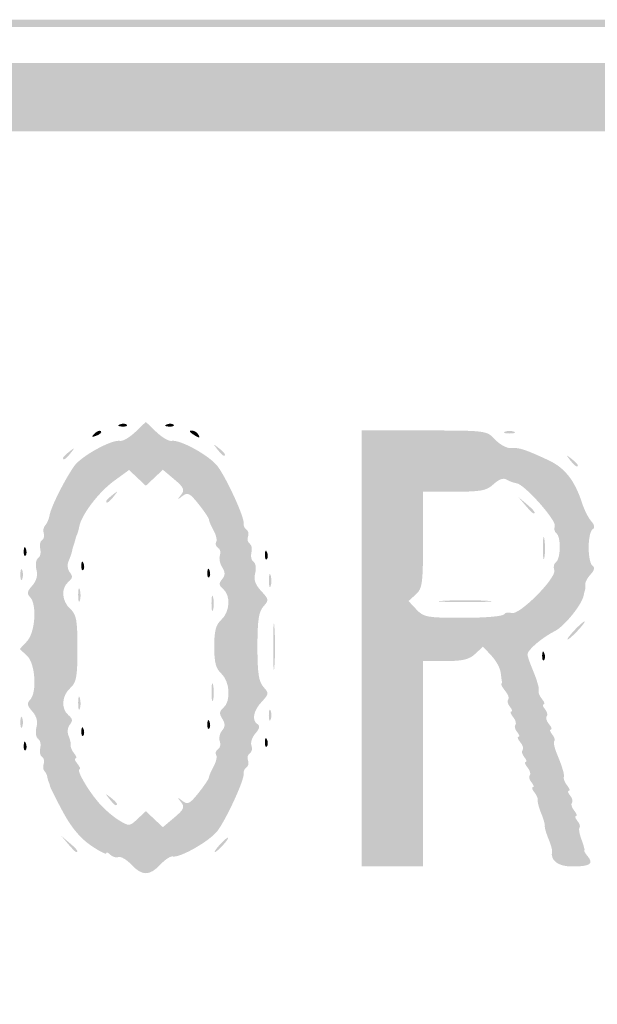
# Model space of a CAD drawing. Header units: inches. Extents: x -0.5 to 0.5, y -0.25 to 0.25.
# Tile 10 of 11: x 0.12 to 0.27, y 0 to 0.25. Entities that reach past the tile are written whole.
import ezdxf

# ---------------------------------------------------------------- set-up
doc = ezdxf.new("R2010")
doc.units = ezdxf.units.IN
doc.header["$MEASUREMENT"] = 0

msp = doc.modelspace()

# ---------------------------------------------------------------- hatches: boundary and pattern name
h = msp.add_hatch(color=7)
edge = h.paths.add_edge_path()
edge.add_spline(control_points=[(-0.46522, -0.24908), (-0.47266, -0.2476), (-0.48297, -0.24249), (-0.48681, -0.23839), (-0.49057, -0.23437), (-0.49569, -0.22686), (-0.49702, -0.22339), (-0.49989, -0.21596), (-0.5, -0.2079), (-0.5, 0.00094), (-0.5, 0.2072), (-0.49996, 0.21178), (-0.4982, 0.21866), (-0.49593, 0.22754), (-0.4931, 0.23237), (-0.48643, 0.23873), (-0.48005, 0.24482), (-0.47723, 0.24635), (-0.46815, 0.24868), (-0.46129, 0.25043), (-0.45375, 0.25046), (0.00074, 0.25046)], knot_values=[0, 0, 0, 0, 1, 1, 1, 2, 2, 2, 3, 3, 3, 4, 4, 4, 5, 5, 5, 6, 6, 6, 7, 7, 7, 7], degree=3, periodic=0)
edge.add_line((0.00074, 0.25046), (0.46265, 0.25046))
edge.add_line((0.46265, 0.25046), (0.46917, 0.24853))
edge.add_spline(control_points=[(0.46917, 0.24853), (0.4773, 0.24613), (0.48082, 0.24409), (0.48697, 0.23816), (0.49323, 0.23214), (0.49598, 0.22736), (0.4982, 0.21866), (0.49996, 0.21178), (0.5, 0.2072), (0.5, 0.00108), (0.5, -0.14844), (0.49971, -0.21123), (0.49899, -0.21552), (0.497, -0.22734), (0.4885, -0.23878), (0.47725, -0.24478), (0.46574, -0.25092), (0.50412, -0.25047), (-0.00077, -0.25037), (-0.37541, -0.2503), (-0.46028, -0.25007), (-0.46522, -0.24908)], knot_values=[0, 0, 0, 0, 1, 1, 1, 2, 2, 2, 3, 3, 3, 4, 4, 4, 5, 5, 5, 6, 6, 6, 7, 7, 7, 7], degree=3, periodic=0)
edge = h.paths.add_edge_path(flags=0)
edge.add_spline(control_points=[(0.46463, -0.24729), (0.47266, -0.24575), (0.48109, -0.24159), (0.48619, -0.23664), (0.49125, -0.23173), (0.49595, -0.22268), (0.49715, -0.21552), (0.49787, -0.21123), (0.49817, -0.14844), (0.49817, 0.00108), (0.49817, 0.2072), (0.49813, 0.21178), (0.49637, 0.21866), (0.49422, 0.22705), (0.49138, 0.23217), (0.48605, 0.23724), (0.48079, 0.24226), (0.47697, 0.2444), (0.46917, 0.2467)], knot_values=[0, 0, 0, 0, 1, 1, 1, 2, 2, 2, 3, 3, 3, 4, 4, 4, 5, 5, 5, 6, 6, 6, 6], degree=3, periodic=0)
edge.add_line((0.46917, 0.2467), (0.46265, 0.24862))
edge.add_line((0.46265, 0.24862), (0.00074, 0.24862))
edge.add_spline(control_points=[(0.00074, 0.24862), (-0.45375, 0.24862), (-0.46129, 0.2486), (-0.46815, 0.24684), (-0.47691, 0.2446), (-0.47991, 0.24304), (-0.48544, 0.23788), (-0.4912, 0.23248), (-0.49416, 0.22728), (-0.49637, 0.21866), (-0.49813, 0.21178), (-0.49817, 0.2072), (-0.49817, 0.00094), (-0.49817, -0.2079), (-0.49806, -0.21596), (-0.49519, -0.22339), (-0.49403, -0.2264), (-0.48897, -0.23406), (-0.48589, -0.23748), (-0.48296, -0.24073), (-0.47204, -0.24589), (-0.46522, -0.24725), (-0.46028, -0.24823), (-0.37541, -0.24847), (-0.00077, -0.24854), (0.39723, -0.24861), (0.45856, -0.24845), (0.46463, -0.24729)], knot_values=[0, 0, 0, 0, 1, 1, 1, 2, 2, 2, 3, 3, 3, 4, 4, 4, 5, 5, 5, 6, 6, 6, 7, 7, 7, 8, 8, 8, 9, 9, 9, 9], degree=3, periodic=0)
h = msp.add_hatch(color=7)
edge = h.paths.add_edge_path()
edge.add_spline(control_points=[(-0.46518, -0.23445), (-0.46566, -0.23397), (-0.46606, -0.23392), (-0.46606, -0.23433), (-0.46606, -0.23475), (-0.46667, -0.23457), (-0.46743, -0.23394), (-0.46819, -0.23332), (-0.46881, -0.23308), (-0.46881, -0.23342), (-0.46881, -0.23376), (-0.4706, -0.2328), (-0.4728, -0.23129), (-0.4758, -0.22922), (-0.47706, -0.2288), (-0.47785, -0.22959), (-0.47864, -0.23038), (-0.47917, -0.23037), (-0.48, -0.22954), (-0.48081, -0.22873), (-0.48083, -0.22817), (-0.48008, -0.22742), (-0.47934, -0.22668), (-0.47977, -0.2252), (-0.48171, -0.22192), (-0.48317, -0.21945), (-0.48411, -0.21743), (-0.48381, -0.21743), (-0.48351, -0.21743), (-0.48371, -0.21689), (-0.48425, -0.21624), (-0.4848, -0.21558), (-0.48503, -0.21423), (-0.48477, -0.21323), (-0.48446, -0.21206), (-0.48512, -0.21066), (-0.48664, -0.20922)], knot_values=[0, 0, 0, 0, 1, 1, 1, 2, 2, 2, 3, 3, 3, 4, 4, 4, 5, 5, 5, 6, 6, 6, 7, 7, 7, 8, 8, 8, 9, 9, 9, 10, 10, 10, 11, 11, 11, 12, 12, 12, 12], degree=3, periodic=0)
edge.add_line((-0.48664, -0.20922), (-0.48899, -0.20702))
edge.add_line((-0.48899, -0.20702), (-0.48899, 0.00046))
edge.add_line((-0.48899, 0.00046), (-0.48899, 0.20794))
edge.add_line((-0.48899, 0.20794), (-0.48664, 0.21014))
edge.add_spline(control_points=[(-0.48664, 0.21014), (-0.48535, 0.21135), (-0.48447, 0.21298), (-0.48467, 0.21376), (-0.48487, 0.21454), (-0.48354, 0.21806), (-0.48171, 0.22158), (-0.47884, 0.22708), (-0.4776, 0.22845), (-0.4729, 0.23131), (-0.46989, 0.23314), (-0.46715, 0.23448), (-0.46681, 0.23428), (-0.46646, 0.23408), (-0.46595, 0.2343), (-0.46566, 0.23476), (-0.46537, 0.23523), (-0.4644, 0.23542), (-0.46351, 0.23518), (-0.46255, 0.23493), (-0.46099, 0.23571), (-0.45968, 0.2371)], knot_values=[0, 0, 0, 0, 1, 1, 1, 2, 2, 2, 3, 3, 3, 4, 4, 4, 5, 5, 5, 6, 6, 6, 7, 7, 7, 7], degree=3, periodic=0)
edge.add_line((-0.45968, 0.2371), (-0.45748, 0.23945))
edge.add_line((-0.45748, 0.23945), (0, 0.23945))
edge.add_line((0, 0.23945), (0.45748, 0.23945))
edge.add_line((0.45748, 0.23945), (0.45966, 0.23713))
edge.add_spline(control_points=[(0.45966, 0.23713), (0.46086, 0.23585), (0.46248, 0.23491), (0.46326, 0.23504), (0.46404, 0.23517), (0.46519, 0.23495), (0.46583, 0.23456), (0.46646, 0.23416), (0.46697, 0.23404), (0.46697, 0.23429), (0.46697, 0.23455), (0.46935, 0.23342), (0.47225, 0.23179), (0.47638, 0.22946), (0.47824, 0.22764), (0.48085, 0.22336), (0.48268, 0.22035), (0.48402, 0.21761), (0.48382, 0.21727), (0.48362, 0.21692), (0.48384, 0.21641), (0.4843, 0.21612), (0.48477, 0.21583), (0.48496, 0.21486), (0.48472, 0.21397), (0.48447, 0.21301), (0.48525, 0.21145), (0.48664, 0.21014)], knot_values=[0, 0, 0, 0, 1, 1, 1, 2, 2, 2, 3, 3, 3, 4, 4, 4, 5, 5, 5, 6, 6, 6, 7, 7, 7, 8, 8, 8, 9, 9, 9, 9], degree=3, periodic=0)
edge.add_line((0.48664, 0.21014), (0.48899, 0.20794))
edge.add_line((0.48899, 0.20794), (0.48899, 0.00046))
edge.add_line((0.48899, 0.00046), (0.48899, -0.20702))
edge.add_line((0.48899, -0.20702), (0.48664, -0.20922))
edge.add_spline(control_points=[(0.48664, -0.20922), (0.48525, -0.21053), (0.48447, -0.21209), (0.48472, -0.21305), (0.48496, -0.21395), (0.48476, -0.21492), (0.48429, -0.21521), (0.48382, -0.2155), (0.48353, -0.21622), (0.48365, -0.21681), (0.4839, -0.21813), (0.48022, -0.22533), (0.47887, -0.22617), (0.47819, -0.22658), (0.47823, -0.22717), (0.47899, -0.22809), (0.48032, -0.22969), (0.47928, -0.23103), (0.47783, -0.22957), (0.47706, -0.2288), (0.47577, -0.22924), (0.4728, -0.23129), (0.4706, -0.2328), (0.46881, -0.23376), (0.46881, -0.23342), (0.46881, -0.23308), (0.46829, -0.23323), (0.46766, -0.23375), (0.46668, -0.23457), (0.46597, -0.23486), (0.46491, -0.23486), (0.46478, -0.23486), (0.25566, -0.23497), (0.00018, -0.23509), (-0.29228, -0.23524), (-0.46463, -0.235), (-0.46518, -0.23445)], knot_values=[0, 0, 0, 0, 1, 1, 1, 2, 2, 2, 3, 3, 3, 4, 4, 4, 5, 5, 5, 6, 6, 6, 7, 7, 7, 8, 8, 8, 9, 9, 9, 10, 10, 10, 11, 11, 11, 12, 12, 12, 12], degree=3, periodic=0)
edge = h.paths.add_edge_path(flags=0)
edge.add_spline(control_points=[(-0.45826, -0.22385), (-0.4566, -0.22202), (-0.45543, -0.22202), (-0.00015, -0.22202)], knot_values=[0, 0, 0, 0, 1, 1, 1, 1], degree=3, periodic=0)
edge.add_line((-0.00015, -0.22202), (0.4563, -0.22202))
edge.add_line((0.4563, -0.22202), (0.4584, -0.22399))
edge.add_spline(control_points=[(0.4584, -0.22399), (0.46002, -0.22551), (0.46078, -0.22572), (0.46175, -0.22491), (0.46245, -0.22434), (0.46322, -0.22408), (0.46347, -0.22433), (0.46425, -0.22511), (0.47244, -0.2174), (0.47396, -0.21448), (0.47528, -0.21191), (0.47525, -0.21161), (0.47347, -0.20971)], knot_values=[0, 0, 0, 0, 1, 1, 1, 2, 2, 2, 3, 3, 3, 4, 4, 4, 4], degree=3, periodic=0)
edge.add_line((0.47347, -0.20971), (0.47156, -0.20768))
edge.add_line((0.47156, -0.20768), (0.47156, 0))
edge.add_line((0.47156, 0), (0.47156, 0.20768))
edge.add_line((0.47156, 0.20768), (0.47347, 0.20972))
edge.add_spline(control_points=[(0.47347, 0.20972), (0.47511, 0.21145), (0.47522, 0.21207), (0.47428, 0.2139), (0.47268, 0.21703), (0.46693, 0.22287), (0.4639, 0.22446), (0.46147, 0.22573), (0.46113, 0.22569), (0.45925, 0.22393)], knot_values=[0, 0, 0, 0, 1, 1, 1, 2, 2, 2, 3, 3, 3, 3], degree=3, periodic=0)
edge.add_line((0.45925, 0.22393), (0.45722, 0.22202))
edge.add_line((0.45722, 0.22202), (0, 0.22202))
edge.add_line((0, 0.22202), (-0.45722, 0.22202))
edge.add_line((-0.45722, 0.22202), (-0.45925, 0.22393))
edge.add_spline(control_points=[(-0.45925, 0.22393), (-0.46113, 0.22569), (-0.46147, 0.22573), (-0.4639, 0.22446), (-0.46693, 0.22287), (-0.47268, 0.21703), (-0.47428, 0.2139), (-0.47522, 0.21207), (-0.47511, 0.21145), (-0.47347, 0.20972)], knot_values=[0, 0, 0, 0, 1, 1, 1, 2, 2, 2, 3, 3, 3, 3], degree=3, periodic=0)
edge.add_line((-0.47347, 0.20972), (-0.47156, 0.20768))
edge.add_line((-0.47156, 0.20768), (-0.47156, 0))
edge.add_line((-0.47156, 0), (-0.47156, -0.20768))
edge.add_line((-0.47156, -0.20768), (-0.47347, -0.20971))
edge.add_spline(control_points=[(-0.47347, -0.20971), (-0.47525, -0.21161), (-0.47528, -0.21191), (-0.47396, -0.21448), (-0.47231, -0.21766), (-0.46435, -0.22496), (-0.46325, -0.22428), (-0.46285, -0.22403), (-0.46225, -0.22424), (-0.46194, -0.22476), (-0.46108, -0.22614), (-0.46011, -0.2259), (-0.45826, -0.22385)], knot_values=[0, 0, 0, 0, 1, 1, 1, 2, 2, 2, 3, 3, 3, 4, 4, 4, 4], degree=3, periodic=0)
h = msp.add_hatch(color=7)
edge = h.paths.add_edge_path()
edge.add_spline(control_points=[(0.15043, 0.03535), (0.14923, 0.03662), (0.14777, 0.03748), (0.14717, 0.03725), (0.14658, 0.03703), (0.14563, 0.0373), (0.14507, 0.03787), (0.1445, 0.03844), (0.14404, 0.03859), (0.14404, 0.03821), (0.14404, 0.03784), (0.14225, 0.03875), (0.14007, 0.04025), (0.1374, 0.04209), (0.13509, 0.04487), (0.13299, 0.04878), (0.13127, 0.05198), (0.1298, 0.0549), (0.12973, 0.05528), (0.12965, 0.05565), (0.12948, 0.05617), (0.12936, 0.05642), (0.12923, 0.05667), (0.12908, 0.05726), (0.12901, 0.05772), (0.12895, 0.05818), (0.12862, 0.05884), (0.12827, 0.05919), (0.12793, 0.05953), (0.12786, 0.06035), (0.12811, 0.06101), (0.12836, 0.06166), (0.12816, 0.06245), (0.12767, 0.06275), (0.12718, 0.06306), (0.12698, 0.06408), (0.12723, 0.06503), (0.12748, 0.06599), (0.12723, 0.06704), (0.12668, 0.06738), (0.12612, 0.06773), (0.12593, 0.069), (0.12625, 0.07028), (0.12664, 0.07181), (0.12628, 0.07315), (0.12518, 0.07437), (0.12391, 0.07577), (0.12378, 0.07644), (0.12461, 0.07727), (0.12646, 0.07912), (0.12595, 0.08664), (0.12384, 0.08854)], knot_values=[0, 0, 0, 0, 1, 1, 1, 2, 2, 2, 3, 3, 3, 4, 4, 4, 5, 5, 5, 6, 6, 6, 7, 7, 7, 8, 8, 8, 9, 9, 9, 10, 10, 10, 11, 11, 11, 12, 12, 12, 13, 13, 13, 14, 14, 14, 15, 15, 15, 16, 16, 16, 17, 17, 17, 17], degree=3, periodic=0)
edge.add_line((0.12384, 0.08854), (0.12199, 0.09022))
edge.add_line((0.12199, 0.09022), (0.12384, 0.09219))
edge.add_spline(control_points=[(0.12384, 0.09219), (0.12594, 0.09442), (0.12643, 0.10164), (0.12461, 0.10346), (0.12378, 0.10429), (0.12391, 0.10497), (0.12518, 0.10636), (0.12628, 0.10759), (0.12664, 0.10893), (0.12625, 0.11046), (0.12593, 0.11173), (0.12612, 0.113), (0.12668, 0.11335), (0.12723, 0.11369), (0.12748, 0.11475), (0.12723, 0.1157), (0.12698, 0.11665), (0.12718, 0.11768), (0.12767, 0.11798), (0.12816, 0.11829), (0.12836, 0.11906), (0.12812, 0.11971), (0.12787, 0.12035), (0.12804, 0.12125), (0.12849, 0.1217), (0.12894, 0.12215), (0.12944, 0.12333), (0.12961, 0.12433), (0.12998, 0.12645), (0.13344, 0.13334), (0.13589, 0.13682), (0.13768, 0.13937), (0.14546, 0.14363), (0.14759, 0.14323), (0.14828, 0.14309), (0.15003, 0.14413), (0.15149, 0.14552)], knot_values=[0, 0, 0, 0, 1, 1, 1, 2, 2, 2, 3, 3, 3, 4, 4, 4, 5, 5, 5, 6, 6, 6, 7, 7, 7, 8, 8, 8, 9, 9, 9, 10, 10, 10, 11, 11, 11, 12, 12, 12, 12], degree=3, periodic=0)
edge.add_line((0.15149, 0.14552), (0.15413, 0.14805))
edge.add_line((0.15413, 0.14805), (0.15677, 0.14552))
edge.add_spline(control_points=[(0.15677, 0.14552), (0.15822, 0.14413), (0.15998, 0.14309), (0.16067, 0.14323), (0.16286, 0.14364), (0.1706, 0.13934), (0.17252, 0.13663), (0.17493, 0.13325), (0.17927, 0.1237), (0.17904, 0.12232), (0.17893, 0.12172), (0.17926, 0.12099), (0.17975, 0.12068), (0.18025, 0.12038), (0.18044, 0.11956), (0.18017, 0.11887), (0.17991, 0.11818), (0.18009, 0.11737), (0.18059, 0.11706), (0.18108, 0.11676), (0.18128, 0.11573), (0.18103, 0.11478), (0.18078, 0.11383), (0.18102, 0.11277), (0.18157, 0.11243), (0.18214, 0.11208), (0.18232, 0.11081), (0.182, 0.10953), (0.18158, 0.10787), (0.182, 0.10662), (0.18352, 0.105), (0.18549, 0.10291), (0.18553, 0.10267), (0.1841, 0.10108), (0.1829, 0.09976), (0.18257, 0.09753), (0.18257, 0.09083), (0.18257, 0.08412), (0.1829, 0.08189), (0.1841, 0.08057), (0.18553, 0.07899), (0.1855, 0.07875), (0.18364, 0.07677), (0.1815, 0.07449), (0.18106, 0.07203), (0.18263, 0.07106), (0.18327, 0.07067), (0.18307, 0.06987), (0.18206, 0.06875), (0.18121, 0.06781), (0.18075, 0.06642), (0.18104, 0.06566), (0.18133, 0.0649), (0.18115, 0.06402), (0.18063, 0.0637), (0.18011, 0.06338), (0.17991, 0.06255), (0.18017, 0.06186), (0.18044, 0.06117), (0.18025, 0.06036), (0.17975, 0.06005), (0.17926, 0.05975), (0.17893, 0.05901), (0.17904, 0.05842), (0.17927, 0.05702), (0.17492, 0.04747), (0.1725, 0.04407), (0.17066, 0.04148), (0.16287, 0.03699), (0.16094, 0.03741), (0.1604, 0.03752), (0.15899, 0.03659), (0.1578, 0.03532), (0.15507, 0.03242), (0.15318, 0.03242), (0.15043, 0.03535)], knot_values=[0, 0, 0, 0, 1, 1, 1, 2, 2, 2, 3, 3, 3, 4, 4, 4, 5, 5, 5, 6, 6, 6, 7, 7, 7, 8, 8, 8, 9, 9, 9, 10, 10, 10, 11, 11, 11, 12, 12, 12, 13, 13, 13, 14, 14, 14, 15, 15, 15, 16, 16, 16, 17, 17, 17, 18, 18, 18, 19, 19, 19, 20, 20, 20, 21, 21, 21, 22, 22, 22, 23, 23, 23, 24, 24, 24, 25, 25, 25, 25], degree=3, periodic=0)
edge = h.paths.add_edge_path(flags=0)
edge.add_line((0.1563, 0.0469), (0.15847, 0.04487))
edge.add_line((0.15847, 0.04487), (0.16137, 0.04731))
edge.add_spline(control_points=[(0.16137, 0.04731), (0.16385, 0.04939), (0.1641, 0.04997), (0.1631, 0.05125), (0.16207, 0.05257), (0.16211, 0.05261), (0.16345, 0.05156), (0.16478, 0.05052), (0.16533, 0.0508), (0.16758, 0.05362), (0.16901, 0.05541), (0.1702, 0.05719), (0.17022, 0.05757), (0.17023, 0.05795), (0.17077, 0.05919), (0.17141, 0.06034), (0.17204, 0.06149), (0.17233, 0.0628), (0.17205, 0.06326), (0.17176, 0.06372), (0.17198, 0.06437), (0.17252, 0.06471), (0.17307, 0.06505), (0.17328, 0.06595), (0.17298, 0.06672), (0.17269, 0.06749), (0.17294, 0.06872), (0.17355, 0.06946), (0.17439, 0.07047), (0.17441, 0.0712), (0.17361, 0.07247), (0.17279, 0.07379), (0.17285, 0.0744), (0.17389, 0.07526), (0.17586, 0.07689), (0.17556, 0.08198), (0.17339, 0.08394), (0.17197, 0.08523), (0.17156, 0.08677), (0.17156, 0.09083), (0.17156, 0.09488), (0.17197, 0.09642), (0.17339, 0.09771), (0.17556, 0.09967), (0.1758, 0.10389), (0.17384, 0.10551), (0.17275, 0.10642), (0.17269, 0.10694), (0.17356, 0.10799), (0.1744, 0.10902), (0.17441, 0.10972), (0.17358, 0.11105), (0.17299, 0.112), (0.17273, 0.11337), (0.17301, 0.11409), (0.17329, 0.11482), (0.17307, 0.11569), (0.17252, 0.11603), (0.17198, 0.11636), (0.17176, 0.11702), (0.17205, 0.11748), (0.17233, 0.11793), (0.17204, 0.11925), (0.17141, 0.12039), (0.17077, 0.12154), (0.17023, 0.12279), (0.17022, 0.12317), (0.1702, 0.12354), (0.16901, 0.12532), (0.16758, 0.12711), (0.16533, 0.12993), (0.16478, 0.13021), (0.16345, 0.12918), (0.16211, 0.12812), (0.16207, 0.12816), (0.1631, 0.12948), (0.1641, 0.13076), (0.16385, 0.13134), (0.16137, 0.13343)], knot_values=[0, 0, 0, 0, 1, 1, 1, 2, 2, 2, 3, 3, 3, 4, 4, 4, 5, 5, 5, 6, 6, 6, 7, 7, 7, 8, 8, 8, 9, 9, 9, 10, 10, 10, 11, 11, 11, 12, 12, 12, 13, 13, 13, 14, 14, 14, 15, 15, 15, 16, 16, 16, 17, 17, 17, 18, 18, 18, 19, 19, 19, 20, 20, 20, 21, 21, 21, 22, 22, 22, 23, 23, 23, 24, 24, 24, 25, 25, 25, 26, 26, 26, 26], degree=3, periodic=0)
edge.add_line((0.16137, 0.13343), (0.15847, 0.13587))
edge.add_line((0.15847, 0.13587), (0.1563, 0.13383))
edge.add_line((0.1563, 0.13383), (0.15413, 0.13179))
edge.add_line((0.15413, 0.13179), (0.15199, 0.1338))
edge.add_line((0.15199, 0.1338), (0.14985, 0.13581))
edge.add_line((0.14985, 0.13581), (0.14605, 0.13305))
edge.add_spline(control_points=[(0.14605, 0.13305), (0.14216, 0.13023), (0.13773, 0.12443), (0.13716, 0.12141), (0.13698, 0.12048), (0.13675, 0.11962), (0.13665, 0.1195), (0.13655, 0.11937), (0.13636, 0.11885), (0.13624, 0.11835), (0.13611, 0.11784), (0.13589, 0.11712), (0.13575, 0.11674), (0.13561, 0.11636), (0.13542, 0.11564), (0.13532, 0.11514), (0.13522, 0.11463), (0.13483, 0.11349), (0.13444, 0.1126), (0.13404, 0.11169), (0.13419, 0.11045), (0.13477, 0.10974), (0.13555, 0.1088), (0.13546, 0.10822), (0.13441, 0.10735), (0.13247, 0.10574), (0.13269, 0.10243), (0.13486, 0.10046), (0.13644, 0.09903), (0.1367, 0.09763), (0.1367, 0.09037), (0.1367, 0.0831), (0.13644, 0.08171), (0.13486, 0.08028), (0.13269, 0.07831), (0.13247, 0.075), (0.13441, 0.07339), (0.13546, 0.07251), (0.13555, 0.07193), (0.13477, 0.07099), (0.13418, 0.07028), (0.13404, 0.06905), (0.13445, 0.06813), (0.13484, 0.06724), (0.13507, 0.06616), (0.13498, 0.06573), (0.13488, 0.0653), (0.13528, 0.06437), (0.13586, 0.06366), (0.13644, 0.06296), (0.13661, 0.06239), (0.13624, 0.06239), (0.13586, 0.06239), (0.13607, 0.06177), (0.1367, 0.06101), (0.13733, 0.06025), (0.13757, 0.05963), (0.13724, 0.05963), (0.13632, 0.05963), (0.13911, 0.05467), (0.1419, 0.05136), (0.14328, 0.04971), (0.14566, 0.04761), (0.14718, 0.04669), (0.14989, 0.04504), (0.14998, 0.04504), (0.15203, 0.04698)], knot_values=[0, 0, 0, 0, 1, 1, 1, 2, 2, 2, 3, 3, 3, 4, 4, 4, 5, 5, 5, 6, 6, 6, 7, 7, 7, 8, 8, 8, 9, 9, 9, 10, 10, 10, 11, 11, 11, 12, 12, 12, 13, 13, 13, 14, 14, 14, 15, 15, 15, 16, 16, 16, 17, 17, 17, 18, 18, 18, 19, 19, 19, 20, 20, 20, 21, 21, 21, 22, 22, 22, 22], degree=3, periodic=0)
edge.add_line((0.15203, 0.04698), (0.15413, 0.04894))
edge.add_line((0.15413, 0.04894), (0.1563, 0.0469))
h = msp.add_hatch(color=7)
edge = h.paths.add_edge_path()
edge.add_spline(control_points=[(0.14104, 0.14507), (0.14166, 0.14569), (0.1424, 0.14598), (0.14268, 0.14569), (0.14297, 0.14541), (0.14246, 0.1449), (0.14155, 0.14455), (0.14025, 0.14406), (0.14014, 0.14416), (0.14104, 0.14507)], knot_values=[0, 0, 0, 0, 1, 1, 1, 2, 2, 2, 3, 3, 3, 3], degree=3, periodic=0)
h = msp.add_hatch(color=7)
edge = h.paths.add_edge_path()
edge.add_spline(control_points=[(0.14753, 0.14742), (0.1482, 0.14768), (0.14899, 0.14765), (0.14929, 0.14734), (0.1496, 0.14704), (0.14906, 0.14682), (0.14809, 0.14686), (0.14702, 0.14691), (0.1468, 0.14712), (0.14753, 0.14742)], knot_values=[0, 0, 0, 0, 1, 1, 1, 2, 2, 2, 3, 3, 3, 3], degree=3, periodic=0)
h = msp.add_hatch(color=7)
edge = h.paths.add_edge_path()
edge.add_spline(control_points=[(0.15946, 0.14742), (0.16012, 0.14768), (0.16091, 0.14765), (0.16122, 0.14734), (0.16152, 0.14704), (0.16098, 0.14682), (0.16002, 0.14686), (0.15895, 0.14691), (0.15873, 0.14712), (0.15946, 0.14742)], knot_values=[0, 0, 0, 0, 1, 1, 1, 2, 2, 2, 3, 3, 3, 3], degree=3, periodic=0)
h = msp.add_hatch(color=7)
edge = h.paths.add_edge_path()
edge.add_spline(control_points=[(0.16606, 0.14495), (0.16523, 0.14549), (0.16512, 0.14585), (0.16577, 0.14586), (0.16637, 0.14587), (0.16712, 0.14546), (0.16743, 0.14495), (0.16814, 0.14382), (0.16782, 0.14382), (0.16606, 0.14495)], knot_values=[0, 0, 0, 0, 1, 1, 1, 2, 2, 2, 3, 3, 3, 3], degree=3, periodic=0)
h = msp.add_hatch(color=7)
edge = h.paths.add_edge_path()
edge.add_line((0.20917, 0.09037), (0.20917, 0.14587))
edge.add_line((0.20917, 0.14587), (0.22507, 0.14587))
edge.add_spline(control_points=[(0.22507, 0.14587), (0.24091, 0.14587), (0.24097, 0.14586), (0.24316, 0.14354), (0.24436, 0.14225), (0.24619, 0.14128), (0.24722, 0.14138), (0.24924, 0.14157), (0.25067, 0.14111), (0.25674, 0.1383), (0.26086, 0.13639), (0.26346, 0.1331), (0.26525, 0.12752), (0.26582, 0.12576), (0.26688, 0.12363), (0.26761, 0.1228), (0.26849, 0.12178), (0.26861, 0.12109), (0.26795, 0.12068), (0.26741, 0.12035), (0.26697, 0.11827), (0.26697, 0.11606), (0.26697, 0.11384), (0.26741, 0.11176), (0.26795, 0.11143), (0.2686, 0.11103), (0.26843, 0.11027), (0.26745, 0.1092), (0.26664, 0.1083), (0.26604, 0.10721), (0.26613, 0.10677), (0.26621, 0.10632), (0.26617, 0.10565), (0.26605, 0.10528), (0.26593, 0.1049), (0.26577, 0.10428), (0.26571, 0.1039), (0.2653, 0.1016), (0.26085, 0.09606), (0.2584, 0.09482), (0.2552, 0.09321), (0.25138, 0.08998), (0.25138, 0.08889), (0.25138, 0.08851), (0.25186, 0.08703), (0.25245, 0.08561), (0.25303, 0.08419), (0.2536, 0.08272), (0.25371, 0.08234), (0.25381, 0.08196), (0.254, 0.08134), (0.25412, 0.08096), (0.25425, 0.08058), (0.25428, 0.07992), (0.2542, 0.07949), (0.25413, 0.07906), (0.25454, 0.07813), (0.25513, 0.07743), (0.25571, 0.07672), (0.25588, 0.07615), (0.2555, 0.07615), (0.25513, 0.07615), (0.25528, 0.07559), (0.25584, 0.07492), (0.25641, 0.07424), (0.2566, 0.07342), (0.25628, 0.0731), (0.25596, 0.07278), (0.25622, 0.07189), (0.25686, 0.07112), (0.2575, 0.07035), (0.25772, 0.06972), (0.25734, 0.06972), (0.25696, 0.06972), (0.25712, 0.06917), (0.25768, 0.06849), (0.25824, 0.06782), (0.25849, 0.06705), (0.25822, 0.06679), (0.25796, 0.06652), (0.25824, 0.06512), (0.25884, 0.06366), (0.25944, 0.0622), (0.26002, 0.0607), (0.26013, 0.06032), (0.26023, 0.05994), (0.26042, 0.05932), (0.26054, 0.05894), (0.26067, 0.05857), (0.2607, 0.0579), (0.26063, 0.05747), (0.26055, 0.05704), (0.26096, 0.05611), (0.26155, 0.05541), (0.26213, 0.0547), (0.2623, 0.05413), (0.26193, 0.05413), (0.26155, 0.05413), (0.2617, 0.05357), (0.26227, 0.0529), (0.26283, 0.05222), (0.26303, 0.0514), (0.26271, 0.05108), (0.26239, 0.05076), (0.26265, 0.04987), (0.26328, 0.0491), (0.26392, 0.04834), (0.26414, 0.04771), (0.26376, 0.04771), (0.26339, 0.04771), (0.26354, 0.04715), (0.2641, 0.04648), (0.26466, 0.0458), (0.26491, 0.04503), (0.26465, 0.04477), (0.26438, 0.04451), (0.26462, 0.0431), (0.26518, 0.04164), (0.26573, 0.04018), (0.26605, 0.03895), (0.26589, 0.0389), (0.26573, 0.03885), (0.26611, 0.0382), (0.26674, 0.03744), (0.26832, 0.03553), (0.2673, 0.03486), (0.26279, 0.03486), (0.25916, 0.03486), (0.25716, 0.03637), (0.25764, 0.03873), (0.25772, 0.03909), (0.2573, 0.04054), (0.25672, 0.04194), (0.25614, 0.04335), (0.25573, 0.04479), (0.2558, 0.04515), (0.25588, 0.04551), (0.25547, 0.04696), (0.25489, 0.04836), (0.25431, 0.04977), (0.25391, 0.05127), (0.25401, 0.0517), (0.25411, 0.05213), (0.25371, 0.05306), (0.25313, 0.05377), (0.25255, 0.05447), (0.25238, 0.05505), (0.25275, 0.05505), (0.25313, 0.05505), (0.25298, 0.0556), (0.25241, 0.05628), (0.25185, 0.05695), (0.25165, 0.05777), (0.25197, 0.05809), (0.25229, 0.05841), (0.25203, 0.0593), (0.25139, 0.06007), (0.25076, 0.06084), (0.25054, 0.06147), (0.25092, 0.06147), (0.25129, 0.06147), (0.25114, 0.06202), (0.25058, 0.0627), (0.25002, 0.06338), (0.24982, 0.06419), (0.25014, 0.06451), (0.25046, 0.06483), (0.2502, 0.06572), (0.24956, 0.06649), (0.24892, 0.06726), (0.24871, 0.06789), (0.24908, 0.06789), (0.24946, 0.06789), (0.24931, 0.06844), (0.24874, 0.06912), (0.24818, 0.0698), (0.24798, 0.07061), (0.2483, 0.07093), (0.24862, 0.07125), (0.24836, 0.07214), (0.24772, 0.07291), (0.24709, 0.07368), (0.24687, 0.07431), (0.24725, 0.07431), (0.24762, 0.07431), (0.24747, 0.07487), (0.24691, 0.07554), (0.24635, 0.07622), (0.24615, 0.07704), (0.24647, 0.07736), (0.24679, 0.07768), (0.24648, 0.07863), (0.24577, 0.07948), (0.24507, 0.08032), (0.2446, 0.08116), (0.24472, 0.08133), (0.24485, 0.08151), (0.24492, 0.08175), (0.24488, 0.08188), (0.24484, 0.08201), (0.2447, 0.08304), (0.24457, 0.08418), (0.24445, 0.08532), (0.24337, 0.08728), (0.24219, 0.08854)], knot_values=[0, 0, 0, 0, 1, 1, 1, 2, 2, 2, 3, 3, 3, 4, 4, 4, 5, 5, 5, 6, 6, 6, 7, 7, 7, 8, 8, 8, 9, 9, 9, 10, 10, 10, 11, 11, 11, 12, 12, 12, 13, 13, 13, 14, 14, 14, 15, 15, 15, 16, 16, 16, 17, 17, 17, 18, 18, 18, 19, 19, 19, 20, 20, 20, 21, 21, 21, 22, 22, 22, 23, 23, 23, 24, 24, 24, 25, 25, 25, 26, 26, 26, 27, 27, 27, 28, 28, 28, 29, 29, 29, 30, 30, 30, 31, 31, 31, 32, 32, 32, 33, 33, 33, 34, 34, 34, 35, 35, 35, 36, 36, 36, 37, 37, 37, 38, 38, 38, 39, 39, 39, 40, 40, 40, 41, 41, 41, 42, 42, 42, 43, 43, 43, 44, 44, 44, 45, 45, 45, 46, 46, 46, 47, 47, 47, 48, 48, 48, 49, 49, 49, 50, 50, 50, 51, 51, 51, 52, 52, 52, 53, 53, 53, 54, 54, 54, 55, 55, 55, 56, 56, 56, 57, 57, 57, 58, 58, 58, 59, 59, 59, 60, 60, 60, 61, 61, 61, 62, 62, 62, 63, 63, 63, 64, 64, 64, 65, 65, 65, 66, 66, 66, 67, 67, 67, 68, 68, 68, 68], degree=3, periodic=0)
edge.add_line((0.24219, 0.08854), (0.24004, 0.09084))
edge.add_line((0.24004, 0.09084), (0.23808, 0.089))
edge.add_spline(control_points=[(0.23808, 0.089), (0.23655, 0.08756), (0.23486, 0.08716), (0.23045, 0.08716)], knot_values=[0, 0, 0, 0, 1, 1, 1, 1], degree=3, periodic=0)
edge.add_line((0.23045, 0.08716), (0.22477, 0.08716))
edge.add_line((0.22477, 0.08716), (0.22477, 0.06101))
edge.add_line((0.22477, 0.06101), (0.22477, 0.03486))
edge.add_line((0.22477, 0.03486), (0.21697, 0.03486))
edge.add_line((0.21697, 0.03486), (0.20917, 0.03486))
edge.add_line((0.20917, 0.03486), (0.20917, 0.09037))
edge = h.paths.add_edge_path(flags=0)
edge.add_spline(control_points=[(0.24539, 0.09904), (0.24569, 0.09953), (0.24655, 0.09968), (0.24731, 0.09939), (0.24921, 0.09866), (0.25894, 0.10843), (0.25821, 0.11034), (0.25792, 0.11111), (0.25811, 0.11201), (0.25865, 0.11235), (0.25987, 0.1131), (0.25995, 0.11896), (0.25876, 0.1197), (0.25827, 0.12), (0.25809, 0.12079), (0.25835, 0.12147), (0.25889, 0.12288), (0.25068, 0.13213), (0.24862, 0.13243), (0.24787, 0.13253), (0.2467, 0.13296), (0.24603, 0.13338), (0.24526, 0.13386), (0.24407, 0.13344), (0.24276, 0.13221), (0.241, 0.13055), (0.23958, 0.13028), (0.23274, 0.13028)], knot_values=[0, 0, 0, 0, 1, 1, 1, 2, 2, 2, 3, 3, 3, 4, 4, 4, 5, 5, 5, 6, 6, 6, 7, 7, 7, 8, 8, 8, 9, 9, 9, 9], degree=3, periodic=0)
edge.add_line((0.23274, 0.13028), (0.22477, 0.13028))
edge.add_line((0.22477, 0.13028), (0.22477, 0.11803))
edge.add_spline(control_points=[(0.22477, 0.11803), (0.22477, 0.10692), (0.2246, 0.10563), (0.22292, 0.10412)], knot_values=[0, 0, 0, 0, 1, 1, 1, 1], degree=3, periodic=0)
edge.add_line((0.22292, 0.10412), (0.22107, 0.10244))
edge.add_line((0.22107, 0.10244), (0.22308, 0.1003))
edge.add_spline(control_points=[(0.22308, 0.1003), (0.22494, 0.09832), (0.22581, 0.09817), (0.23497, 0.09817), (0.2404, 0.09817), (0.24509, 0.09856), (0.24539, 0.09904)], knot_values=[0, 0, 0, 0, 1, 1, 1, 2, 2, 2, 2], degree=3, periodic=0)
h = msp.add_hatch(color=7)
edge = h.paths.add_edge_path()
edge.add_spline(control_points=[(0.24564, 0.14556), (0.24627, 0.14582), (0.24731, 0.14582), (0.24794, 0.14556), (0.24857, 0.14531), (0.24805, 0.1451), (0.24679, 0.1451), (0.24553, 0.1451), (0.24501, 0.14531), (0.24564, 0.14556)], knot_values=[0, 0, 0, 0, 1, 1, 1, 2, 2, 2, 3, 3, 3, 3], degree=3, periodic=0)
h = msp.add_hatch(color=7)
edge = h.paths.add_edge_path()
edge.add_spline(control_points=[(0.13303, 0.13888), (0.13303, 0.13907), (0.13375, 0.13979), (0.13463, 0.14048), (0.13609, 0.14163), (0.13612, 0.14159), (0.13498, 0.14014), (0.13378, 0.13861), (0.13303, 0.13812), (0.13303, 0.13888)], knot_values=[0, 0, 0, 0, 1, 1, 1, 2, 2, 2, 3, 3, 3, 3], degree=3, periodic=0)
h = msp.add_hatch(color=7)
edge = h.paths.add_edge_path()
edge.add_spline(control_points=[(0.17236, 0.14106), (0.17122, 0.14251), (0.17125, 0.14254), (0.17271, 0.1414), (0.17423, 0.1402), (0.17472, 0.13945), (0.17397, 0.13945), (0.17378, 0.13945), (0.17305, 0.14017), (0.17236, 0.14106)], knot_values=[0, 0, 0, 0, 1, 1, 1, 2, 2, 2, 3, 3, 3, 3], degree=3, periodic=0)
h = msp.add_hatch(color=7)
edge = h.paths.add_edge_path()
edge.add_spline(control_points=[(0.26227, 0.1383), (0.26113, 0.13976), (0.26116, 0.13979), (0.26261, 0.13865), (0.2635, 0.13796), (0.26422, 0.13723), (0.26422, 0.13704), (0.26422, 0.13629), (0.26347, 0.13677), (0.26227, 0.1383)], knot_values=[0, 0, 0, 0, 1, 1, 1, 2, 2, 2, 3, 3, 3, 3], degree=3, periodic=0)
h = msp.add_hatch(color=7)
edge = h.paths.add_edge_path()
edge.add_spline(control_points=[(0.14404, 0.12787), (0.14404, 0.12806), (0.14476, 0.12878), (0.14564, 0.12947), (0.1471, 0.13062), (0.14713, 0.13058), (0.14599, 0.12913), (0.14479, 0.1276), (0.14404, 0.12711), (0.14404, 0.12787)], knot_values=[0, 0, 0, 0, 1, 1, 1, 2, 2, 2, 3, 3, 3, 3], degree=3, periodic=0)
h = msp.add_hatch(color=7)
edge = h.paths.add_edge_path()
edge.add_line((0.25083, 0.12683), (0.24908, 0.1289))
edge.add_line((0.24908, 0.1289), (0.25115, 0.12715))
edge.add_spline(control_points=[(0.25115, 0.12715), (0.25309, 0.12551), (0.25363, 0.12477), (0.25289, 0.12477), (0.25272, 0.12477), (0.25179, 0.1257), (0.25083, 0.12683)], knot_values=[0, 0, 0, 0, 1, 1, 1, 2, 2, 2, 2], degree=3, periodic=0)
h = msp.add_hatch(color=7)
edge = h.paths.add_edge_path()
edge.add_spline(control_points=[(0.25531, 0.11606), (0.25532, 0.11858), (0.25549, 0.1195), (0.2557, 0.11811), (0.25592, 0.11671), (0.25591, 0.11465), (0.25569, 0.11352), (0.25547, 0.11239), (0.2553, 0.11353), (0.25531, 0.11606)], knot_values=[0, 0, 0, 0, 1, 1, 1, 2, 2, 2, 3, 3, 3, 3], degree=3, periodic=0)
h = msp.add_hatch(color=7)
edge = h.paths.add_edge_path()
edge.add_spline(control_points=[(0.12301, 0.11521), (0.12305, 0.11628), (0.12327, 0.1165), (0.12356, 0.11577), (0.12383, 0.11511), (0.12379, 0.11431), (0.12349, 0.11401), (0.12319, 0.11371), (0.12297, 0.11425), (0.12301, 0.11521)], knot_values=[0, 0, 0, 0, 1, 1, 1, 2, 2, 2, 3, 3, 3, 3], degree=3, periodic=0)
h = msp.add_hatch(color=7)
edge = h.paths.add_edge_path()
edge.add_spline(control_points=[(0.18448, 0.1143), (0.18452, 0.11537), (0.18474, 0.11558), (0.18503, 0.11485), (0.1853, 0.11419), (0.18526, 0.1134), (0.18496, 0.11309), (0.18465, 0.11279), (0.18444, 0.11333), (0.18448, 0.1143)], knot_values=[0, 0, 0, 0, 1, 1, 1, 2, 2, 2, 3, 3, 3, 3], degree=3, periodic=0)
h = msp.add_hatch(color=7)
edge = h.paths.add_edge_path()
edge.add_spline(control_points=[(0.13769, 0.11154), (0.13773, 0.11261), (0.13795, 0.11283), (0.13824, 0.1121), (0.13851, 0.11144), (0.13847, 0.11065), (0.13817, 0.11034), (0.13786, 0.11004), (0.13765, 0.11058), (0.13769, 0.11154)], knot_values=[0, 0, 0, 0, 1, 1, 1, 2, 2, 2, 3, 3, 3, 3], degree=3, periodic=0)
h = msp.add_hatch(color=7)
edge = h.paths.add_edge_path()
edge.add_spline(control_points=[(0.12216, 0.10917), (0.12216, 0.11044), (0.12237, 0.11095), (0.12263, 0.11032), (0.12288, 0.10969), (0.12288, 0.10866), (0.12263, 0.10803), (0.12237, 0.1074), (0.12216, 0.10791), (0.12216, 0.10917)], knot_values=[0, 0, 0, 0, 1, 1, 1, 2, 2, 2, 3, 3, 3, 3], degree=3, periodic=0)
h = msp.add_hatch(color=7)
edge = h.paths.add_edge_path()
edge.add_spline(control_points=[(0.1698, 0.10971), (0.16984, 0.11078), (0.17006, 0.111), (0.17035, 0.11026), (0.17062, 0.1096), (0.17058, 0.10881), (0.17028, 0.10851), (0.16997, 0.1082), (0.16976, 0.10874), (0.1698, 0.10971)], knot_values=[0, 0, 0, 0, 1, 1, 1, 2, 2, 2, 3, 3, 3, 3], degree=3, periodic=0)
h = msp.add_hatch(color=7)
edge = h.paths.add_edge_path()
edge.add_spline(control_points=[(0.1855, 0.1078), (0.18552, 0.10931), (0.18572, 0.10982), (0.18596, 0.10893), (0.18619, 0.10803), (0.18617, 0.1068), (0.18592, 0.10618), (0.18567, 0.10555), (0.18548, 0.10628), (0.1855, 0.1078)], knot_values=[0, 0, 0, 0, 1, 1, 1, 2, 2, 2, 3, 3, 3, 3], degree=3, periodic=0)
h = msp.add_hatch(color=7)
edge = h.paths.add_edge_path()
edge.add_spline(control_points=[(0.13688, 0.10413), (0.13689, 0.10564), (0.1371, 0.10615), (0.13733, 0.10526), (0.13757, 0.10437), (0.13755, 0.10313), (0.1373, 0.10251), (0.13705, 0.10188), (0.13686, 0.10261), (0.13688, 0.10413)], knot_values=[0, 0, 0, 0, 1, 1, 1, 2, 2, 2, 3, 3, 3, 3], degree=3, periodic=0)
h = msp.add_hatch(color=7)
edge = h.paths.add_edge_path()
edge.add_spline(control_points=[(0.17086, 0.10183), (0.17086, 0.1036), (0.17104, 0.10432), (0.17127, 0.10344), (0.17151, 0.10256), (0.17151, 0.10111), (0.17127, 0.10023), (0.17104, 0.09935), (0.17086, 0.10007), (0.17086, 0.10183)], knot_values=[0, 0, 0, 0, 1, 1, 1, 2, 2, 2, 3, 3, 3, 3], degree=3, periodic=0)
h = msp.add_hatch(color=7)
edge = h.paths.add_edge_path()
edge.add_spline(control_points=[(0.23008, 0.10252), (0.23326, 0.10269), (0.23821, 0.10269), (0.24109, 0.10251), (0.24397, 0.10233), (0.24138, 0.10218), (0.23532, 0.10219), (0.22927, 0.10219), (0.22691, 0.10234), (0.23008, 0.10252)], knot_values=[0, 0, 0, 0, 1, 1, 1, 2, 2, 2, 3, 3, 3, 3], degree=3, periodic=0)
h = msp.add_hatch(color=7)
edge = h.paths.add_edge_path()
edge.add_spline(control_points=[(0.18658, 0.09083), (0.18658, 0.09612), (0.18673, 0.09829), (0.18691, 0.09564), (0.1871, 0.09299), (0.1871, 0.08866), (0.18691, 0.08601), (0.18673, 0.08336), (0.18658, 0.08553), (0.18658, 0.09083)], knot_values=[0, 0, 0, 0, 1, 1, 1, 2, 2, 2, 3, 3, 3, 3], degree=3, periodic=0)
h = msp.add_hatch(color=7)
edge = h.paths.add_edge_path()
edge.add_spline(control_points=[(0.2633, 0.09495), (0.26449, 0.09622), (0.26566, 0.09725), (0.26592, 0.09725), (0.26617, 0.09725), (0.26541, 0.09622), (0.26422, 0.09495), (0.26304, 0.09369), (0.26186, 0.09266), (0.26161, 0.09266), (0.26135, 0.09266), (0.26212, 0.09369), (0.2633, 0.09495)], knot_values=[0, 0, 0, 0, 1, 1, 1, 2, 2, 2, 3, 3, 3, 4, 4, 4, 4], degree=3, periodic=0)
h = msp.add_hatch(color=7)
edge = h.paths.add_edge_path()
edge.add_spline(control_points=[(0.25512, 0.08861), (0.25516, 0.08968), (0.25538, 0.08989), (0.25567, 0.08916), (0.25594, 0.0885), (0.25591, 0.08771), (0.2556, 0.0874), (0.2553, 0.0871), (0.25508, 0.08764), (0.25512, 0.08861)], knot_values=[0, 0, 0, 0, 1, 1, 1, 2, 2, 2, 3, 3, 3, 3], degree=3, periodic=0)
h = msp.add_hatch(color=7)
edge = h.paths.add_edge_path()
edge.add_spline(control_points=[(0.17087, 0.07936), (0.17088, 0.08138), (0.17107, 0.08209), (0.17129, 0.08095), (0.17151, 0.07981), (0.1715, 0.07816), (0.17127, 0.07728), (0.17104, 0.07641), (0.17086, 0.07734), (0.17087, 0.07936)], knot_values=[0, 0, 0, 0, 1, 1, 1, 2, 2, 2, 3, 3, 3, 3], degree=3, periodic=0)
h = msp.add_hatch(color=7)
edge = h.paths.add_edge_path()
edge.add_spline(control_points=[(0.13688, 0.07661), (0.13689, 0.07812), (0.1371, 0.07863), (0.13733, 0.07773), (0.13757, 0.07684), (0.13755, 0.0756), (0.1373, 0.07498), (0.13705, 0.07436), (0.13686, 0.07509), (0.13688, 0.07661)], knot_values=[0, 0, 0, 0, 1, 1, 1, 2, 2, 2, 3, 3, 3, 3], degree=3, periodic=0)
h = msp.add_hatch(color=7)
edge = h.paths.add_edge_path()
edge.add_spline(control_points=[(0.12216, 0.07156), (0.12216, 0.07282), (0.12237, 0.07334), (0.12263, 0.07271), (0.12288, 0.07208), (0.12288, 0.07104), (0.12263, 0.07041), (0.12237, 0.06978), (0.12216, 0.0703), (0.12216, 0.07156)], knot_values=[0, 0, 0, 0, 1, 1, 1, 2, 2, 2, 3, 3, 3, 3], degree=3, periodic=0)
h = msp.add_hatch(color=7)
edge = h.paths.add_edge_path()
edge.add_spline(control_points=[(0.18547, 0.07339), (0.18547, 0.07466), (0.18567, 0.07517), (0.18593, 0.07454), (0.18618, 0.07391), (0.18618, 0.07288), (0.18593, 0.07225), (0.18567, 0.07162), (0.18547, 0.07213), (0.18547, 0.07339)], knot_values=[0, 0, 0, 0, 1, 1, 1, 2, 2, 2, 3, 3, 3, 3], degree=3, periodic=0)
h = msp.add_hatch(color=7)
edge = h.paths.add_edge_path()
edge.add_spline(control_points=[(0.13769, 0.06934), (0.13773, 0.07041), (0.13795, 0.07063), (0.13824, 0.0699), (0.13851, 0.06923), (0.13847, 0.06844), (0.13817, 0.06814), (0.13786, 0.06783), (0.13765, 0.06838), (0.13769, 0.06934)], knot_values=[0, 0, 0, 0, 1, 1, 1, 2, 2, 2, 3, 3, 3, 3], degree=3, periodic=0)
h = msp.add_hatch(color=7)
edge = h.paths.add_edge_path()
edge.add_spline(control_points=[(0.1698, 0.07118), (0.16984, 0.07225), (0.17006, 0.07246), (0.17035, 0.07173), (0.17062, 0.07107), (0.17058, 0.07028), (0.17028, 0.06997), (0.16997, 0.06967), (0.16976, 0.07021), (0.1698, 0.07118)], knot_values=[0, 0, 0, 0, 1, 1, 1, 2, 2, 2, 3, 3, 3, 3], degree=3, periodic=0)
h = msp.add_hatch(color=7)
edge = h.paths.add_edge_path()
edge.add_spline(control_points=[(0.18448, 0.06659), (0.18452, 0.06766), (0.18474, 0.06788), (0.18503, 0.06714), (0.1853, 0.06648), (0.18526, 0.06569), (0.18496, 0.06539), (0.18465, 0.06508), (0.18444, 0.06562), (0.18448, 0.06659)], knot_values=[0, 0, 0, 0, 1, 1, 1, 2, 2, 2, 3, 3, 3, 3], degree=3, periodic=0)
h = msp.add_hatch(color=7)
edge = h.paths.add_edge_path()
edge.add_spline(control_points=[(0.12301, 0.06567), (0.12305, 0.06674), (0.12327, 0.06696), (0.12356, 0.06623), (0.12383, 0.06556), (0.12379, 0.06477), (0.12349, 0.06447), (0.12319, 0.06416), (0.12297, 0.06471), (0.12301, 0.06567)], knot_values=[0, 0, 0, 0, 1, 1, 1, 2, 2, 2, 3, 3, 3, 3], degree=3, periodic=0)
h = msp.add_hatch(color=7)
edge = h.paths.add_edge_path()
edge.add_spline(control_points=[(0.14484, 0.05206), (0.1437, 0.05352), (0.14373, 0.05355), (0.14518, 0.05241), (0.14671, 0.05121), (0.1472, 0.05046), (0.14644, 0.05046), (0.14625, 0.05046), (0.14553, 0.05118), (0.14484, 0.05206)], knot_values=[0, 0, 0, 0, 1, 1, 1, 2, 2, 2, 3, 3, 3, 3], degree=3, periodic=0)
h = msp.add_hatch(color=7)
edge = h.paths.add_edge_path()
edge.add_line((0.13432, 0.0406), (0.13257, 0.04266))
edge.add_line((0.13257, 0.04266), (0.13463, 0.04091))
edge.add_spline(control_points=[(0.13463, 0.04091), (0.13657, 0.03927), (0.13711, 0.03853), (0.13638, 0.03853), (0.13621, 0.03853), (0.13528, 0.03946), (0.13432, 0.0406)], knot_values=[0, 0, 0, 0, 1, 1, 1, 2, 2, 2, 2], degree=3, periodic=0)
h = msp.add_hatch(color=7)
edge = h.paths.add_edge_path()
edge.add_spline(control_points=[(0.17294, 0.04037), (0.17385, 0.04138), (0.1748, 0.0422), (0.17506, 0.0422), (0.17531, 0.0422), (0.17477, 0.04138), (0.17385, 0.04037), (0.17294, 0.03936), (0.17199, 0.03853), (0.17173, 0.03853), (0.17148, 0.03853), (0.17202, 0.03936), (0.17294, 0.04037)], knot_values=[0, 0, 0, 0, 1, 1, 1, 2, 2, 2, 3, 3, 3, 4, 4, 4, 4], degree=3, periodic=0)

doc.saveas('drawing.dxf')
